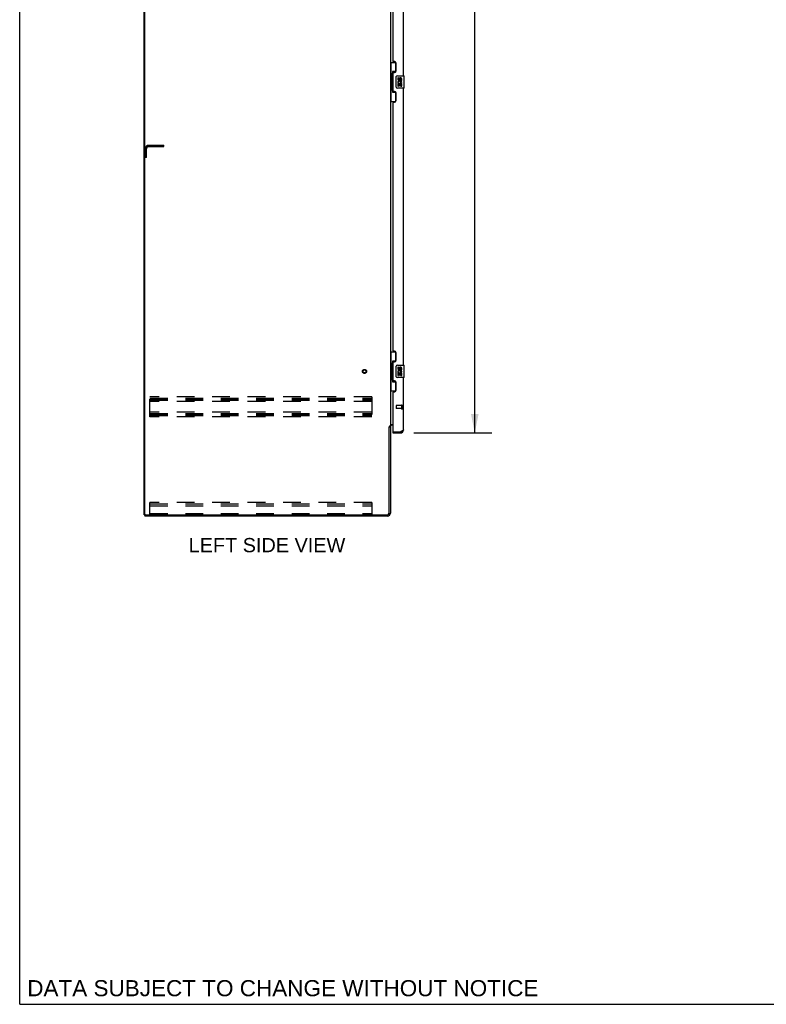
# Model space of a CAD drawing. Header units: inches. Extents: x 0 to 262, y 0 to 169.
# Tile 1 of 13: x 0 to 61, y 0 to 80. Entities that reach past the tile are written whole.
import ezdxf

# ---------------------------------------------------------------- set-up
doc = ezdxf.new("R2010")
doc.units = ezdxf.units.IN
doc.header["$LTSCALE"] = 14.384615
doc.header["$MEASUREMENT"] = 0
doc.linetypes.add('HIDDEN', pattern=[0.2, 0.1, -0.1])
doc.layers.get('0').update_dxf_attribs({"linetype": 'CONTINUOUS'})
for name, color, linetype in [('02___PRT_ALL_AXES', 7, 'CONTINUOUS'), ('DEFAULT_2', 8, 'HIDDEN'), ('DIMENSIONS', 7, 'CONTINUOUS')]:
    doc.layers.add(name, color=color, linetype=linetype)
doc.styles.get("Standard").update_dxf_attribs({"font": 'arial.ttf'})
doc.dimstyles.new('DIMSTYLE_1', dxfattribs={"dimtxt": 1.153846, "dimasz": 1.538462, "dimexe": 0.09, "dimexo": 0.07, "dimgap": 0.0375, "dimtad": 0, "dimtih": 1, "dimtoh": 1, "dimzin": 4, "dimdsep": 46, "dimtxsty": 'Standard', "dimblk": '_FILLED', "dimblk1": '_FILLED', "dimblk2": '_FILLED', "dimcen": 0.09, "dimazin": 1, "dimtfac": 1, "dimtdec": 3, "dimtofl": 0, "dimtmove": 0, "dimatfit": 3, "dimldrblk": '_FILLED', "dimfxl": 1, "dimtolj": 1, "dimtzin": 4, "dimarcsym": 0})

# ---------------------------------------------------------------- blocks, each defined once
blk = doc.blocks.new('_FILLED')
at = {"color": 0, "linetype": 'ByBlock'}
blk.add_solid([(0, 0), (-1, 0.2), (-1, -0.2)], dxfattribs=at)
blk = doc.blocks.new('*D12')
at = {"layer": 'DIMENSIONS', "color": 2, "linetype": 'Continuous'}
for p, q in [((31.987, 126.887), (38.332, 126.887)), ((36.948, 126.887), (36.948, 88.777)), ((36.948, 46.387), (36.948, 84.739)), ((31.987, 46.387), (38.332, 46.387))]:
    blk.add_line(p, q, dxfattribs=at)
at = {"layer": 'DIMENSIONS', "color": 2, "linetype": 'Continuous', "xscale": 1.5384615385, "yscale": 1.5384615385, "zscale": 1.5384615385}
for p, rotation in [((36.948, 126.887), 90), ((36.948, 46.387), 270)]:
    blk.add_blockref('_FILLED', p, dxfattribs=dict(at, rotation=rotation))
at = {"layer": 'DIMENSIONS', "color": 2, "linetype": 'Continuous', "insert": (36.948, 88.2), "char_height": 1.1538, "width": 5.9022, "attachment_point": 2, "line_spacing_factor": 0.9}
blk.add_mtext('80.50\\PDOORS', dxfattribs=at)

msp = doc.modelspace()

# ---------------------------------------------------------------- linework, layer by layer
at = {"color": 7, "linetype": 'Continuous'}
for p, q in [((0, 0), (0, 169.231)), ((10.098, 39.741), (10.098, 129.533)), ((30.098, 76.462), (30.539, 76.462)), ((30.137, 76.462), (30.137, 75.437)), ((30.502, 76.462), (30.502, 75.682)), ((30.116, 75.437), (30.238, 75.437)), ((30.116, 75.437), (30.116, 74.337)), ((30.238, 75.467), (30.238, 75.488)), ((30.238, 74.337), (30.238, 75.437)), ((30.502, 75.727), (30.275, 75.727)), ((30.275, 75.727), (30.275, 74.047)), ((30.561, 74.487), (30.561, 75.287)), ((30.661, 75.387), (31.201, 75.387)), ((31.216, 74.402), (31.216, 75.372)), ((31.201, 74.387), (30.661, 74.387)), ((30.116, 74.337), (30.238, 74.337)), ((30.137, 74.337), (30.137, 73.312)), ((30.238, 74.286), (30.238, 74.307)), ((30.275, 74.047), (30.502, 74.047)), ((30.502, 74.092), (30.502, 73.312)), ((30.098, 73.312), (30.539, 73.312)), ((30.098, 52.962), (30.539, 52.962)), ((30.137, 52.962), (30.137, 51.937)), ((30.502, 52.962), (30.502, 52.182)), ((30.238, 51.967), (30.238, 51.988)), ((30.502, 52.227), (30.275, 52.227)), ((30.275, 52.227), (30.275, 50.547)), ((30.116, 51.937), (30.238, 51.937)), ((30.116, 51.937), (30.116, 50.837)), ((30.238, 50.837), (30.238, 51.937)), ((30.561, 50.987), (30.561, 51.787)), ((30.661, 51.887), (31.201, 51.887)), ((31.216, 50.902), (31.216, 51.872)), ((30.116, 50.837), (30.238, 50.837)), ((30.137, 50.837), (30.137, 49.812)), ((30.238, 50.786), (30.238, 50.807)), ((30.275, 50.547), (30.502, 50.547)), ((30.502, 50.592), (30.502, 49.812)), ((31.201, 50.887), (30.661, 50.887)), ((30.098, 49.812), (30.539, 49.812)), ((29.994, 46.878), (30.098, 46.878)), ((30.302, 46.491), (30.322, 46.491)), ((30.302, 46.491), (30.302, 46.387)), ((30.91, 46.387), (30.91, 46.491)), ((10.098, 39.741), (10.213, 39.741)), ((10.15, 39.741), (10.15, 39.637)), ((0, 0), (261.538, 0))]:
    msp.add_line(p, q, dxfattribs=at)
at = {"color": 3, "linetype": 'Continuous'}
for p, q in [((10.15, 39.804), (10.15, 129.471)), ((30.098, 126.345), (30.098, 46.93)), ((31.156, 75.387), (31.156, 97.887)), ((30.302, 96.677), (30.302, 76.595)), ((30.422, 76.535), (30.362, 76.535)), ((30.552, 75.785), (30.552, 76.405)), ((30.302, 75.595), (30.302, 74.18)), ((30.362, 75.655), (30.422, 75.655)), ((31.156, 51.887), (31.156, 74.387)), ((30.422, 74.12), (30.362, 74.12)), ((30.552, 73.37), (30.552, 73.99)), ((30.302, 73.177), (30.302, 53.095)), ((30.362, 73.24), (30.422, 73.24)), ((30.422, 53.035), (30.362, 53.035)), ((30.552, 52.285), (30.552, 52.905)), ((30.302, 52.097), (30.302, 50.677)), ((30.362, 52.155), (30.422, 52.155)), ((30.422, 50.62), (30.362, 50.62)), ((30.552, 49.87), (30.552, 50.49)), ((31.156, 46.634), (31.156, 50.887)), ((30.302, 49.682), (30.302, 46.511)), ((30.362, 49.74), (30.422, 49.74)), ((29.994, 39.884), (29.994, 46.889)), ((30.098, 46.93), (30.024, 46.93)), ((30.098, 46.891), (30.098, 39.884)), ((30.139, 47.085), (30.302, 47.085)), ((30.302, 47.033), (30.241, 47.033)), ((30.302, 46.387), (30.91, 46.387)), ((30.322, 46.491), (30.91, 46.491)), ((30.942, 46.503), (30.91, 46.491)), ((29.852, 39.637), (10.15, 39.637)), ((10.213, 39.741), (29.851, 39.741))]:
    msp.add_line(p, q, dxfattribs=at)
at = {"color": 7, "linetype": 'Continuous'}
for points in [[(30.275, 75.703), (30.276, 75.7), (30.276, 75.696), (30.277, 75.692), (30.278, 75.688), (30.28, 75.683), (30.282, 75.678), (30.284, 75.673), (30.287, 75.667), (30.291, 75.66), (30.295, 75.653), (30.299, 75.646), (30.304, 75.638), (30.309, 75.63), (30.311, 75.626)], [(30.561, 75.287), (30.562, 75.293), (30.562, 75.3), (30.563, 75.306), (30.565, 75.312), (30.566, 75.318), (30.568, 75.323)], [(30.568, 74.451), (30.566, 74.457), (30.565, 74.462), (30.563, 74.468), (30.562, 74.475), (30.562, 74.481), (30.561, 74.487)], [(30.311, 74.148), (30.309, 74.145), (30.304, 74.136), (30.299, 74.128), (30.295, 74.121), (30.291, 74.114), (30.287, 74.108), (30.284, 74.102), (30.282, 74.096), (30.28, 74.091), (30.278, 74.086), (30.277, 74.082), (30.276, 74.078), (30.276, 74.074), (30.275, 74.071)], [(30.275, 52.203), (30.276, 52.2), (30.276, 52.196), (30.277, 52.192), (30.278, 52.188), (30.28, 52.183), (30.282, 52.178), (30.284, 52.173), (30.287, 52.167), (30.291, 52.16), (30.295, 52.153), (30.299, 52.146), (30.304, 52.138), (30.309, 52.13), (30.311, 52.126)], [(30.561, 51.787), (30.562, 51.793), (30.562, 51.8), (30.563, 51.806), (30.565, 51.812), (30.566, 51.818), (30.568, 51.823)], [(30.311, 50.648), (30.309, 50.645), (30.304, 50.636), (30.299, 50.628), (30.295, 50.621), (30.291, 50.614), (30.287, 50.608), (30.284, 50.602), (30.282, 50.596), (30.28, 50.591), (30.278, 50.586), (30.277, 50.582), (30.276, 50.578), (30.276, 50.574), (30.275, 50.571)], [(30.568, 50.951), (30.566, 50.957), (30.565, 50.962), (30.563, 50.968), (30.562, 50.975), (30.562, 50.981), (30.561, 50.987)]]:
    msp.add_lwpolyline(points, dxfattribs=at)
at = {"color": 3, "linetype": 'Continuous'}
for points in [[(30.008, 46.911), (30.006, 46.907), (30.005, 46.905), (30.004, 46.904), (30.003, 46.902), (30.002, 46.9), (30.001, 46.898), (30, 46.897), (29.999, 46.895), (29.997, 46.893), (29.996, 46.891), (29.994, 46.889)], [(30.024, 46.93), (30.022, 46.928), (30.02, 46.926), (30.018, 46.925), (30.017, 46.923), (30.015, 46.922), (30.014, 46.92), (30.013, 46.919), (30.012, 46.918), (30.011, 46.916), (30.01, 46.915), (30.009, 46.914), (30.009, 46.912), (30.008, 46.911)], [(30.119, 47.062), (30.114, 47.059), (30.111, 47.058), (30.109, 47.057), (30.106, 47.055), (30.104, 47.054), (30.102, 47.052), (30.101, 47.051), (30.1, 47.049), (30.099, 47.047), (30.099, 47.046), (30.098, 47.044)], [(30.139, 47.085), (30.139, 47.083), (30.139, 47.081), (30.138, 47.079), (30.137, 47.077), (30.136, 47.075), (30.135, 47.074), (30.134, 47.072), (30.132, 47.07), (30.13, 47.069), (30.128, 47.067), (30.126, 47.066), (30.124, 47.064), (30.121, 47.063), (30.119, 47.062)], [(31.004, 46.527), (30.989, 46.521), (30.974, 46.515), (30.958, 46.509), (30.942, 46.503)], [(31.156, 46.634), (31.156, 46.628), (31.154, 46.622), (31.152, 46.616), (31.148, 46.61), (31.143, 46.604), (31.138, 46.598), (31.131, 46.592), (31.123, 46.586), (31.115, 46.58), (31.106, 46.574), (31.095, 46.568), (31.084, 46.562), (31.072, 46.556), (31.06, 46.55), (31.047, 46.544), (31.033, 46.539), (31.019, 46.533), (31.004, 46.527)]]:
    msp.add_lwpolyline(points, dxfattribs=at)
for centre, radius, start, end in [((30.362, 76.595), 0.06, 179.86186, 270), ((30.422, 76.405), 0.13, 0, 90), ((30.362, 75.595), 0.06, 90, 180), ((30.422, 75.785), 0.13, 270, 360), ((30.362, 74.18), 0.06, 180, 270), ((30.422, 73.99), 0.13, 0, 90), ((30.362, 73.18), 0.06, 90, 182.38698), ((30.422, 73.37), 0.13, 270, 360), ((30.362, 53.095), 0.06, 180, 270), ((30.422, 52.905), 0.13, 0, 90), ((30.362, 52.095), 0.06, 90, 177.61198), ((30.422, 52.285), 0.13, 270, 360), ((30.362, 50.68), 0.06, 182.38802, 270), ((30.422, 50.49), 0.13, 0, 90), ((30.362, 49.68), 0.06, 90, 177.61198), ((30.422, 49.87), 0.13, 270, 360), ((30.241, 46.891), 0.142, 90, 180), ((30.322, 46.511), 0.02, 180, 270), ((30.91, 46.634), 0.246, 270, 360), ((10.213, 39.804), 0.0625, 180, 270), ((29.851, 39.884), 0.143, 270, 360), ((29.852, 39.884), 0.246, 270, 360)]:
    msp.add_arc(centre, radius, start, end, dxfattribs=at)
at = {"color": 7, "linetype": 'Continuous'}
for centre, radius, start, end in [((30.661, 75.287), 0.1, 90, 158.79459), ((31.201, 75.372), 0.015, 0, 90), ((30.661, 74.487), 0.1, 201.20502, 270), ((31.201, 74.402), 0.015, 270, 360), ((30.661, 51.787), 0.1, 90, 158.79459), ((31.201, 51.872), 0.015, 0, 90), ((30.661, 50.987), 0.1, 201.20502, 270), ((31.201, 50.902), 0.015, 270, 360), ((30.91, 46.634), 0.142, 270, 311.36699), ((30.992, 46.777), 0.26, 267.37299, 270)]:
    msp.add_arc(centre, radius, start, end, dxfattribs=at)
for centre, start_param, end_param in [((30.343, 75.478), 0.699287, 1.51401), ((30.343, 75.478), -4.655602, -3.84088), ((30.343, 74.297), 0.699287, 1.51401), ((30.343, 74.297), -4.655602, -3.84088), ((30.343, 51.978), 0.699287, 1.51401), ((30.343, 51.978), -4.655602, -3.84088), ((30.343, 50.797), 0.699287, 1.51401), ((30.343, 50.797), -4.655602, -3.84088)]:
    msp.add_ellipse(centre, major_axis=(0, 0.18), ratio=0.579493, start_param=start_param, end_param=end_param, dxfattribs=at)
at = {"layer": '02___PRT_ALL_AXES', "color": 7, "linetype": 'Continuous'}
for p, q in [((30.762, 75.233), (30.699, 75.233)), ((30.699, 75.233), (30.699, 75.097)), ((30.762, 75.097), (30.762, 75.233)), ((30.827, 75.159), (30.827, 75.09)), ((30.717, 74.772), (30.699, 74.772)), ((30.699, 74.772), (30.699, 74.541)), ((30.699, 74.541), (30.762, 74.541)), ((30.752, 74.772), (30.779, 74.791)), ((30.752, 74.772), (31.013, 74.772)), ((30.762, 74.709), (30.827, 74.709)), ((30.762, 74.541), (30.762, 74.709)), ((30.827, 74.709), (30.827, 74.573)), ((30.827, 74.573), (30.888, 74.573)), ((30.888, 75.097), (30.888, 75.139)), ((30.888, 74.709), (30.951, 74.709)), ((30.888, 74.573), (30.888, 74.709)), ((30.943, 74.808), (31, 74.783)), ((30.951, 75.139), (30.951, 75.002)), ((30.951, 75.002), (31.013, 75.002)), ((30.951, 74.709), (30.951, 74.541)), ((30.951, 74.541), (31.013, 74.541)), ((31.013, 75.002), (31.013, 75.139)), ((31.013, 74.541), (31.013, 74.772)), ((30.762, 51.733), (30.699, 51.733)), ((30.699, 51.733), (30.699, 51.597)), ((30.717, 51.272), (30.699, 51.272)), ((30.699, 51.272), (30.699, 51.041)), ((30.752, 51.272), (30.779, 51.291)), ((30.752, 51.272), (31.013, 51.272)), ((30.762, 51.597), (30.762, 51.733)), ((30.762, 51.209), (30.827, 51.209)), ((30.762, 51.041), (30.762, 51.209)), ((30.827, 51.659), (30.827, 51.59)), ((30.827, 51.209), (30.827, 51.073)), ((30.888, 51.597), (30.888, 51.639)), ((30.888, 51.209), (30.951, 51.209)), ((30.888, 51.073), (30.888, 51.209)), ((30.943, 51.308), (31, 51.283)), ((30.951, 51.639), (30.951, 51.502)), ((30.951, 51.502), (31.013, 51.502)), ((30.951, 51.209), (30.951, 51.041)), ((31.013, 51.502), (31.013, 51.639)), ((31.013, 51.041), (31.013, 51.272)), ((30.699, 51.041), (30.762, 51.041)), ((30.827, 51.073), (30.888, 51.073)), ((30.951, 51.041), (31.013, 51.041))]:
    msp.add_line(p, q, dxfattribs=at)
at = {"layer": '02___PRT_ALL_AXES', "color": 8, "linetype": 'HIDDEN'}
for p, q in [((31.009, 48.615), (30.562, 48.615)), ((31.009, 48.367), (30.562, 48.367)), ((31.009, 48.615), (31.009, 48.367))]:
    msp.add_line(p, q, dxfattribs=at)
msp.add_circle((27.994, 51.387), 0.124, dxfattribs=at)
at = {"layer": '02___PRT_ALL_AXES', "color": 7, "linetype": 'Continuous'}
for centre, radius, start, end in [((30.919, 75.139), 0.0943, 68.69989, 167.43379), ((30.919, 75.139), 0.0314, 0, 180.04847), ((30.919, 75.139), 0.0943, 0, 68.67039), ((30.793, 75.097), 0.0943, 180, 360), ((30.853, 74.845), 0.154, 161.41988, 206.19629), ((30.856, 74.845), 0.157, 336.59665, 161.87913), ((30.856, 74.845), 0.157, 205.73705, 207.8532), ((30.793, 75.097), 0.0314, 180, 261.22946), ((30.856, 74.845), 0.0943, 336.59665, 215.11217), ((30.793, 75.101), 0.0362, 263.42855, 341.76278), ((30.793, 51.597), 0.0943, 180, 360), ((30.853, 51.345), 0.154, 161.41988, 206.19629), ((30.856, 51.345), 0.157, 336.59665, 161.87913), ((30.856, 51.345), 0.157, 205.73705, 207.8532), ((30.793, 51.597), 0.0314, 180, 261.22946), ((30.856, 51.345), 0.0943, 336.59665, 215.11217), ((30.793, 51.601), 0.0362, 263.42855, 341.76278), ((30.919, 51.639), 0.0943, 68.69989, 167.43379), ((30.919, 51.639), 0.0314, 0, 180.04847), ((30.919, 51.639), 0.0943, 0, 68.67039)]:
    msp.add_arc(centre, radius, start, end, dxfattribs=at)
at = {"layer": 'DEFAULT_2', "color": 8, "linetype": 'HIDDEN'}
for p, q in [((10.449, 69.741), (11.702, 69.741)), ((10.449, 69.637), (11.702, 69.637)), ((11.702, 69.637), (11.702, 69.741)), ((10.202, 68.741), (10.202, 69.495)), ((10.306, 68.741), (10.306, 69.495)), ((10.306, 68.741), (10.202, 68.741)), ((28.577, 49.325), (10.577, 49.325)), ((10.577, 47.7), (10.577, 49.325)), ((10.577, 49.221), (28.577, 49.221)), ((10.577, 49.131), (28.577, 49.131)), ((10.577, 49.054), (28.577, 49.054)), ((28.577, 48.95), (10.577, 48.95)), ((28.577, 49.325), (28.577, 47.7)), ((28.577, 48.075), (10.577, 48.075)), ((10.577, 47.971), (28.577, 47.971)), ((30.552, 48.605), (30.552, 48.377)), ((31.009, 48.633), (31.009, 48.349)), ((31.052, 48.633), (31.052, 48.349)), ((10.577, 47.881), (28.577, 47.881)), ((10.577, 47.804), (28.577, 47.804)), ((28.577, 47.7), (10.577, 47.7)), ((28.577, 40.741), (10.577, 40.741)), ((10.577, 39.741), (10.577, 40.741)), ((10.577, 40.637), (28.577, 40.637)), ((10.577, 40.636), (28.577, 40.636)), ((10.577, 40.46), (28.577, 40.46)), ((28.577, 40.741), (28.577, 39.741)), ((10.577, 39.845), (28.577, 39.845))]:
    msp.add_line(p, q, dxfattribs=at)
for radius in [0.164, 0.124]:
    msp.add_circle((27.994, 51.387), radius, dxfattribs=at)
for centre, radius, start, end in [((10.449, 69.495), 0.246, 90, 180), ((10.449, 69.495), 0.142, 90, 180), ((30.562, 48.605), 0.01, 90, 180), ((30.562, 48.377), 0.01, 180, 270), ((31.031, 48.633), 0.0215, 0, 180), ((31.031, 48.349), 0.0215, 180, 360)]:
    msp.add_arc(centre, radius, start, end, dxfattribs=at)

# ---------------------------------------------------------------- texts
at = {"layer": 'DIMENSIONS', "color": 2, "linetype": 'Continuous', "attachment_point": 2, "line_spacing_factor": 0.9}
for s, insert, char_height, width in [('LEFT SIDE VIEW', (20.077, 37.859), 1.15385, 12.68802), ('DATA SUBJECT TO CHANGE WITHOUT NOTICE', (21.365, 1.964), 1.30769, 41.42808)]:
    msp.add_mtext(s, dxfattribs=dict(at, insert=insert, char_height=char_height, width=width))

# ---------------------------------------------------------------- dimensions: what is measured, and where the dimension line sits
at = {"layer": 'DIMENSIONS', "color": 2, "linetype": 'Continuous'}
dim = msp.add_linear_dim(base=(36.948, 126.887), p1=(31.917, 46.387), p2=(31.917, 126.887), angle=90, text='<>\\PDOORS', dimstyle='DIMSTYLE_1', dxfattribs=at)
dim.commit()
dim.dimension.update_dxf_attribs({"geometry": '*D12', "text_midpoint": (36.948, 86.758), "dimtype": 160})

doc.saveas('drawing.dxf')
